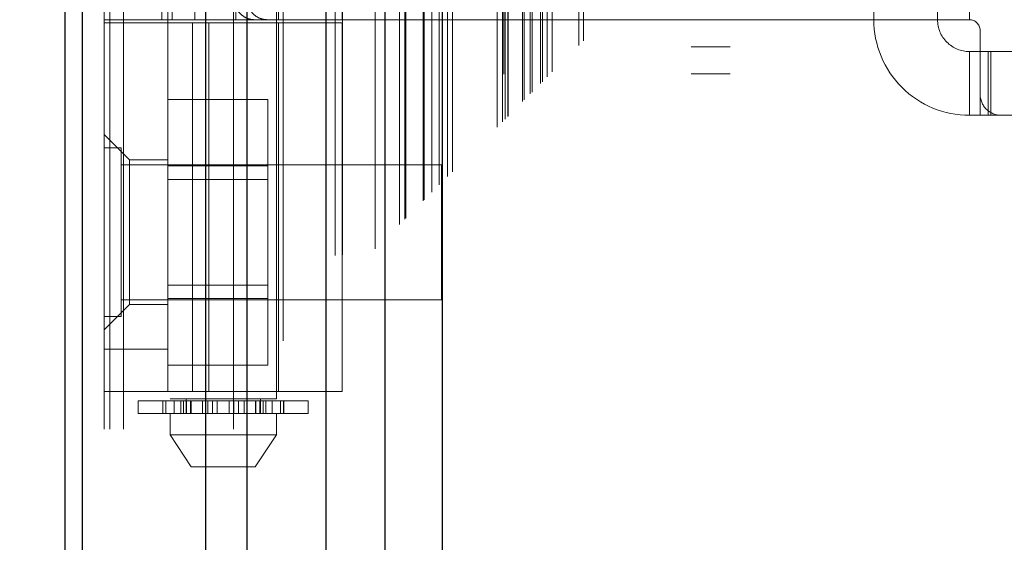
# Model space of a CAD drawing. Header units: inches. Extents: x 0.2 to 10.8, y 0.2 to 8.2.
# Tile 97 of 171: x 3.0131 to 3.1043, y 5.0309 to 5.0793. Entities that reach past the tile are written whole.
import ezdxf

# ---------------------------------------------------------------- set-up
doc = ezdxf.new("R2010")
doc.units = ezdxf.units.IN
doc.header["$MEASUREMENT"] = 0
doc.linetypes.add('HIDDEN', pattern=[0.07500000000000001, 0.05, -0.025])
doc.layers.add('DIMENSIONS', color=140, linetype='Continuous')
doc.layers.add('SLD-0', color=179, linetype='Continuous')
doc.styles.add('SLDTEXTSTYLE0', font='TXT', dxfattribs={"width": 0.7})
doc.dimstyles.new('SLDDIMSTYLE0', dxfattribs={"dimtxt": 0.0849609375, "dimasz": 0.13, "dimexe": 0, "dimexo": 0.0625, "dimgap": 0.021240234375, "dimtad": 0, "dimtih": 1, "dimtoh": 1, "dimlfac": 20, "dimrnd": 1e-09, "dimzin": 12, "dimdsep": 46, "dimtxsty": 'SLDTEXTSTYLE0', "dimsah": 1, "dimcen": 0.09, "dimadec": 0, "dimazin": 3, "dimtfac": 1, "dimtofl": 0, "dimtmove": 0, "dimatfit": 3, "dimfxl": 0, "dimfrac": 2, "dimtolj": 1, "dimtzin": 12, "dimarcsym": 0})

# ---------------------------------------------------------------- blocks, each defined once
blk = doc.blocks.new('_D')
at = {"layer": 'DIMENSIONS'}
for p, q in [((3.139959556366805, 5.269157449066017), (2.582601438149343, 5.269157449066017)), ((2.707601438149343, 5.269157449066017), (2.707601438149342, 4.38519151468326)), ((2.510687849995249, 4.231140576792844), (2.482157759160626, 4.231140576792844)), ((2.482157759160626, 4.231140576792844), (2.482157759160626, 4.096109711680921)), ((2.904515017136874, 4.231140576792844), (2.933045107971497, 4.231140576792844)), ((2.933045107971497, 4.231140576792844), (2.933045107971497, 4.096109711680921)), ((2.482157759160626, 4.096109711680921), (2.510687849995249, 4.096109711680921)), ((2.933045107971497, 4.096109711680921), (2.904515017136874, 4.096109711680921)), ((2.707601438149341, 3.174990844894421), (2.707601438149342, 4.077089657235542)), ((3.139959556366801, 3.174990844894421), (2.582601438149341, 3.174990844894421))]:
    blk.add_line(p, q, dxfattribs=at)
for points in [[(2.707601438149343, 5.269157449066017), (2.687601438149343, 5.139157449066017), (2.727601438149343, 5.139157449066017)], [(2.707601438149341, 3.174990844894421), (2.727601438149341, 3.304990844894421), (2.687601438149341, 3.304990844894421)]]:
    blk.add_solid(points, dxfattribs=at)
at = {"layer": 'DIMENSIONS', "char_height": 0.08333333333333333, "attachment_point": 1, "style": 'SLDTEXTSTYLE0'}
for s, insert in [('41.88', (2.546027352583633, 4.357582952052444)), ('1063.8', (2.510687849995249, 4.203532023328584))]:
    blk.add_mtext(s, dxfattribs=dict(at, insert=insert))

msp = doc.modelspace()

# ---------------------------------------------------------------- linework, layer by layer
at = {"layer": 'SLD-0', "linetype": 'HIDDEN', "lineweight": 18}
for p, q in [((3.022721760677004, 3.041320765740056), (3.022721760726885, 5.772552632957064)), ((3.020921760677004, 3.041320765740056), (3.020921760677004, 5.408818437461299)), ((3.021448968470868, 3.041320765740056), (3.021448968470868, 5.408110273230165)), ((3.022721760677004, 3.041320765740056), (3.022721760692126, 5.407511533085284)), ((3.032894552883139, 3.041320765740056), (3.032894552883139, 5.402726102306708)), ((3.034167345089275, 3.041320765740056), (3.034167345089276, 5.402570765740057)), ((3.036948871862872, 5.395185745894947), (3.036948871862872, 3.048966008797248)), ((3.037503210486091, 3.049509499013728), (3.037503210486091, 5.394638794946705)), ((3.045004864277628, 5.38715657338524), (3.045004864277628, 3.056991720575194)), ((3.042305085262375, 3.057407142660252), (3.042305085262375, 5.386741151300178)), ((3.042985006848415, 3.057471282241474), (3.042985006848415, 5.386677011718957)), ((3.046026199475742, 3.058032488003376), (3.046026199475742, 5.386115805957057)), ((3.04656925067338, 5.38557242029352), (3.04656925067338, 3.058574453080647)), ((3.048276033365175, 3.060282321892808), (3.048276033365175, 5.383865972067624)), ((3.048764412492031, 3.060770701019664), (3.048764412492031, 5.383377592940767)), ((3.048854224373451, 3.060860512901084), (3.048854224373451, 5.383287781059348)), ((3.049098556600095, 5.383050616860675), (3.049098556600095, 3.061107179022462)), ((3.05045558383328, 5.381705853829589), (3.050455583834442, 3.062442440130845)), ((3.050474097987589, 3.062479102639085), (3.050474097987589, 5.381670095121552)), ((3.050554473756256, 3.062560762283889), (3.050554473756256, 5.381587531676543)), ((3.051271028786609, 3.06328400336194), (3.051271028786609, 5.380859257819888)), ((3.051945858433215, 3.063952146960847), (3.051945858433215, 5.380196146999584)), ((3.052228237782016, 5.379938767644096), (3.052228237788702, 3.064209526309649)), ((3.052727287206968, 3.064733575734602), (3.052727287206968, 5.37941471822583)), ((3.053165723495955, 3.065172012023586), (3.053165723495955, 5.378976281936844)), ((3.057296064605, 3.069302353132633), (3.057296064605, 5.374845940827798)), ((3.057796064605, 3.069802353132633), (3.057796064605, 5.3743459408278)), ((3.058046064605, 5.374095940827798), (3.058046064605, 3.070052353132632)), ((3.058046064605, 3.070052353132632), (3.058046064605, 5.374095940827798)), ((3.058296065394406, 3.070302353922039), (3.058296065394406, 5.373845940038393)), ((3.058324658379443, 3.070312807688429), (3.058324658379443, 5.37382046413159)), ((3.059671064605, 3.071677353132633), (3.059671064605, 5.372470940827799)), ((3.059671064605, 3.071677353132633), (3.059671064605, 5.372470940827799)), ((3.059815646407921, 3.071821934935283), (3.059815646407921, 5.372326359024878)), ((3.060373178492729, 3.072379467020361), (3.060373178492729, 5.371768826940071)), ((3.060546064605, 3.072552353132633), (3.060546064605, 5.371595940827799)), ((3.061519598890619, 3.073515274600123), (3.061519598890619, 5.370633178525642)), ((3.061943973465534, 3.073950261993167), (3.061943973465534, 5.370198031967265)), ((3.062407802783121, 3.074414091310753), (3.062407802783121, 5.369734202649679)), ((3.064862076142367, 3.076868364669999), (3.064862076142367, 5.367279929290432)), ((3.065299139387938, 3.077308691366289), (3.065299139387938, 5.366853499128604)), ((3.073471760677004, 3.090770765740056), (3.073471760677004, 5.353320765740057)), ((3.073471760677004, 3.090770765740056), (3.073471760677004, 5.353320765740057)), ((3.075271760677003, 3.090770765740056), (3.075271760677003, 5.353320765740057)), ((3.078871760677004, 3.090770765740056), (3.078871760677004, 5.353320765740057)), ((3.057909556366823, 3.113599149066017), (3.057909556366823, 5.330549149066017)), ((3.061509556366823, 3.113599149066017), (3.061509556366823, 5.330549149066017)), ((3.063309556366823, 3.113599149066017), (3.063309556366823, 5.330549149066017)), ((3.063309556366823, 3.113599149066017), (3.063309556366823, 5.330549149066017)), ((3.027024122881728, 5.191783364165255), (3.027024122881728, 5.044145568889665)), ((3.036866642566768, 5.044145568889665), (3.036866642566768, 5.191783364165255)), ((3.02626654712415, 5.157995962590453), (3.02626654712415, 5.079255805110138)), ((3.026827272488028, 5.157995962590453), (3.026827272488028, 5.079255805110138)), ((3.027220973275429, 5.157995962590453), (3.027220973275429, 5.079255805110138)), ((3.029308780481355, 5.157995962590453), (3.029308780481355, 5.079255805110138)), ((3.033126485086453, 5.157995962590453), (3.033126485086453, 5.079255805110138)), ((3.037063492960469, 5.079255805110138), (3.037063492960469, 5.157995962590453)), ((3.042969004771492, 5.079255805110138), (3.042969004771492, 5.157995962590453)), ((3.092181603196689, 5.157995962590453), (3.092181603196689, 5.079255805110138)), ((3.098087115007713, 5.157995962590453), (3.098087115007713, 5.079255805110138)), ((3.101039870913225, 5.157995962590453), (3.101039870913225, 5.079255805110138)), ((3.101039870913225, 5.157995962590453), (3.101039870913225, 5.079255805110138)), ((3.027220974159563, 5.097259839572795), (3.027220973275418, 5.079255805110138)), ((3.098087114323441, 5.097259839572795), (3.098087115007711, 5.079255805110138)), ((3.033126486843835, 5.09683342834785), (3.033126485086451, 5.079255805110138)), ((3.092181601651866, 5.09683342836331), (3.09218160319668, 5.079255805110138)), ((3.042969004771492, 5.079255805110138), (3.020921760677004, 5.079255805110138)), ((3.020921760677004, 5.078960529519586), (3.042969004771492, 5.078960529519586)), ((3.026827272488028, 5.079255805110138), (3.026827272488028, 5.078960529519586)), ((3.026827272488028, 5.0448069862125), (3.026827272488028, 5.078960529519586)), ((3.02909225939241, 5.0448069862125), (3.02909225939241, 5.078960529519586)), ((3.03062071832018, 5.078960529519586), (3.03062071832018, 5.0448069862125)), ((3.037063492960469, 5.0448069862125), (3.037063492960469, 5.078960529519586)), ((3.092181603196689, 5.079255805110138), (3.042969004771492, 5.079255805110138)), ((3.042969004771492, 5.0448069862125), (3.042969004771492, 5.078960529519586)), ((3.101039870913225, 5.079255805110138), (3.092181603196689, 5.079255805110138)), ((3.102024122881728, 5.078271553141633), (3.102024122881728, 5.07236604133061)), ((3.075271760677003, 5.076745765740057), (3.078871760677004, 5.076745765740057)), ((3.101039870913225, 5.076303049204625), (3.101039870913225, 5.070397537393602)), ((3.101039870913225, 5.076303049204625), (3.102024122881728, 5.076303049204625)), ((3.102024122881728, 5.076303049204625), (3.103008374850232, 5.076303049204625)), ((3.102785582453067, 5.070397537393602), (3.102785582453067, 5.076303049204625)), ((3.103008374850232, 5.070397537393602), (3.103008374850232, 5.076303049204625)), ((3.131354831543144, 5.076303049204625), (3.103008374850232, 5.076303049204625)), ((3.075271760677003, 5.074245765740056), (3.078871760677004, 5.074245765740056)), ((3.026827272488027, 5.071868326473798), (3.036077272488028, 5.071868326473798)), ((3.036077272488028, 5.065719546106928), (3.036077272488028, 5.071868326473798)), ((3.102024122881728, 5.070397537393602), (3.102024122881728, 5.07236604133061)), ((3.102024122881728, 5.070397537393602), (3.101039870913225, 5.070397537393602)), ((3.103008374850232, 5.070397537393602), (3.102024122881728, 5.070397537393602)), ((3.103992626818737, 5.070397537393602), (3.103008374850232, 5.070397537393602)), ((3.103992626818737, 5.070397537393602), (3.13037057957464, 5.070397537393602)), ((3.023283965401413, 5.066263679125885), (3.020921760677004, 5.068625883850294)), ((3.022484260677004, 5.067383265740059), (3.020921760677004, 5.067383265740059)), ((3.022484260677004, 5.051758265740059), (3.022484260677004, 5.067383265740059)), ((3.023283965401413, 5.066263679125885), (3.023283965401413, 5.059570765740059)), ((3.026827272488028, 5.066263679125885), (3.023283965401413, 5.066263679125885)), ((3.052171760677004, 5.065820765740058), (3.022484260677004, 5.065820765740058)), ((3.026827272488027, 5.065719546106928), (3.036077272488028, 5.065719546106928)), ((3.036077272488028, 5.053421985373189), (3.036077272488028, 5.065719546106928)), ((3.052171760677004, 5.053320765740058), (3.052171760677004, 5.065820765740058)), ((3.036077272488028, 5.064468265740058), (3.026827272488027, 5.064468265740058)), ((3.023283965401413, 5.059570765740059), (3.023283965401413, 5.052877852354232)), ((3.026827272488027, 5.054673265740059), (3.036077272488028, 5.054673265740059)), ((3.022484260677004, 5.053320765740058), (3.052171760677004, 5.053320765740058)), ((3.026827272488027, 5.053421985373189), (3.036077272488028, 5.053421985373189)), ((3.036077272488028, 5.047273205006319), (3.036077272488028, 5.053421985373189)), ((3.020921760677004, 5.050515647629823), (3.023283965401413, 5.052877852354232)), ((3.023283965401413, 5.052877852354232), (3.026827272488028, 5.052877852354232)), ((3.020921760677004, 5.051758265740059), (3.022484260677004, 5.051758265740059)), ((3.026827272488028, 5.048743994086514), (3.020921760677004, 5.048743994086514)), ((3.026827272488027, 5.047273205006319), (3.036077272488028, 5.047273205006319)), ((3.042969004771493, 5.0448069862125), (3.020921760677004, 5.0448069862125)), ((3.036866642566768, 5.044145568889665), (3.027024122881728, 5.044145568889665)), ((3.028500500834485, 5.044145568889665), (3.028500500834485, 5.04276761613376)), ((3.035390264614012, 5.04276761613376), (3.035390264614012, 5.044145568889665)), ((3.024071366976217, 5.043948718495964), (3.027399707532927, 5.043948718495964)), ((3.024071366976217, 5.043948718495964), (3.024071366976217, 5.04276761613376)), ((3.026343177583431, 5.043948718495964), (3.026343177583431, 5.04276761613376)), ((3.026364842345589, 5.04276761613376), (3.026364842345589, 5.043948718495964)), ((3.026634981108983, 5.043948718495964), (3.026634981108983, 5.04276761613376)), ((3.027399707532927, 5.043948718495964), (3.027399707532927, 5.04276761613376)), ((3.027399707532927, 5.043948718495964), (3.028011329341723, 5.043948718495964)), ((3.028011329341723, 5.04276761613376), (3.028011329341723, 5.043948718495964)), ((3.028011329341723, 5.043948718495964), (3.028959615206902, 5.043948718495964)), ((3.028257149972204, 5.04276761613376), (3.028257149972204, 5.043948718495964)), ((3.028500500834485, 5.043948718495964), (3.028500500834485, 5.04276761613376)), ((3.028543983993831, 5.043948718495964), (3.028543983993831, 5.04276761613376)), ((3.028548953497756, 5.04276761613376), (3.028548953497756, 5.043948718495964)), ((3.028920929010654, 5.04276761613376), (3.028920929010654, 5.043948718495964)), ((3.028959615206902, 5.043948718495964), (3.028959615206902, 5.04276761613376)), ((3.028959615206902, 5.043948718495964), (3.028968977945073, 5.043948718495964)), ((3.028959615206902, 5.043948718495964), (3.030013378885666, 5.043948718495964)), ((3.028968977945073, 5.04276761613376), (3.028968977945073, 5.043948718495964)), ((3.030013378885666, 5.043948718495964), (3.030013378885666, 5.04276761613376)), ((3.030013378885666, 5.043948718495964), (3.030522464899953, 5.043948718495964)), ((3.030522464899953, 5.04276761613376), (3.030522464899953, 5.043948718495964)), ((3.030522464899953, 5.043948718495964), (3.030957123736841, 5.043948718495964)), ((3.030957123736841, 5.043948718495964), (3.030957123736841, 5.04276761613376)), ((3.030957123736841, 5.043948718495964), (3.03139976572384, 5.043948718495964)), ((3.03139976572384, 5.04276761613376), (3.03139976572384, 5.043948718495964)), ((3.03139976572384, 5.043948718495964), (3.032490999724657, 5.043948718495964)), ((3.032490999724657, 5.043948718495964), (3.032490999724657, 5.04276761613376)), ((3.032490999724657, 5.043948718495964), (3.032933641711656, 5.043948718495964)), ((3.032933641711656, 5.04276761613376), (3.032933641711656, 5.043948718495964)), ((3.032933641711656, 5.043948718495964), (3.033368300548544, 5.043948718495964)), ((3.033368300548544, 5.043948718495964), (3.033368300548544, 5.04276761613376)), ((3.033368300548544, 5.043948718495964), (3.033877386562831, 5.043948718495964)), ((3.033877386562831, 5.04276761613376), (3.033877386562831, 5.043948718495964)), ((3.033877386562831, 5.043948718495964), (3.034921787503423, 5.043948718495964)), ((3.034921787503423, 5.043948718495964), (3.034931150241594, 5.043948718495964)), ((3.034921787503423, 5.043948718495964), (3.034921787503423, 5.04276761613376)), ((3.034931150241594, 5.04276761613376), (3.034931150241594, 5.043948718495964)), ((3.034931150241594, 5.043948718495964), (3.035879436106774, 5.043948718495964)), ((3.034969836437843, 5.043948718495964), (3.034969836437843, 5.04276761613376)), ((3.03534181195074, 5.043948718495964), (3.03534181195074, 5.04276761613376)), ((3.035346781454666, 5.04276761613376), (3.035346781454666, 5.043948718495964)), ((3.035390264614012, 5.04276761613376), (3.035390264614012, 5.043948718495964)), ((3.035633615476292, 5.043948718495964), (3.035633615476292, 5.04276761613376)), ((3.035879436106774, 5.043948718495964), (3.035879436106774, 5.04276761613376)), ((3.035879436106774, 5.043948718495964), (3.036491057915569, 5.043948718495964)), ((3.036491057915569, 5.04276761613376), (3.036491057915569, 5.043948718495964)), ((3.036491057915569, 5.043948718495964), (3.03981939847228, 5.043948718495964)), ((3.037255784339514, 5.04276761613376), (3.037255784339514, 5.043948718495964)), ((3.037525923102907, 5.043948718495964), (3.037525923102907, 5.04276761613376)), ((3.037547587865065, 5.04276761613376), (3.037547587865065, 5.043948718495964)), ((3.03981939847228, 5.04276761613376), (3.03981939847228, 5.043948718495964)), ((3.027399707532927, 5.04276761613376), (3.024071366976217, 5.04276761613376)), ((3.027024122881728, 5.04276761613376), (3.027024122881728, 5.040799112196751)), ((3.028011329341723, 5.04276761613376), (3.027399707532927, 5.04276761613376)), ((3.028587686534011, 5.04276761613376), (3.028011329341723, 5.04276761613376)), ((3.028587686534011, 5.04276761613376), (3.035303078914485, 5.04276761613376)), ((3.035879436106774, 5.04276761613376), (3.035303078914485, 5.04276761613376)), ((3.036491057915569, 5.04276761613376), (3.035879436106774, 5.04276761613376)), ((3.03981939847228, 5.04276761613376), (3.036491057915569, 5.04276761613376)), ((3.036866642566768, 5.040799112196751), (3.036866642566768, 5.04276761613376)), ((3.027024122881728, 5.040799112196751), (3.036866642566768, 5.040799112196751)), ((3.027024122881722, 5.040799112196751), (3.02899262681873, 5.037846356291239)), ((3.034898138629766, 5.037846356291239), (3.036866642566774, 5.040799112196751)), ((3.028992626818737, 5.037846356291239), (3.03489813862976, 5.037846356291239))]:
    msp.add_line(p, q, dxfattribs=at)
at = {"layer": 'SLD-0', "linetype": 'Continuous', "lineweight": 25}
for p, q in [((3.017321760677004, 3.041320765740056), (3.017321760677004, 5.408818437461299)), ((3.018903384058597, 3.041320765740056), (3.018903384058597, 5.408110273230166)), ((3.030348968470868, 3.041320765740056), (3.030348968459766, 5.402726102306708)), ((3.034167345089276, 3.041320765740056), (3.034167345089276, 5.402570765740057)), ((3.041459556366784, 5.387156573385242), (3.041459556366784, 3.056991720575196)), ((3.046910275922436, 5.381705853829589), (3.046910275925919, 3.062442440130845)), ((3.052228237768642, 5.379938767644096), (3.052228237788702, 3.064209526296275))]:
    msp.add_line(p, q, dxfattribs=at)
at = {"layer": 'SLD-0', "linetype": 'HIDDEN', "lineweight": 18, "flags": 128}
msp.add_lwpolyline([(3.057923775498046, 5.374209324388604), (3.057924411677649, 4.19770549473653), (3.057923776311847, 3.069948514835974)], dxfattribs=at)
at = {"layer": 'SLD-0', "linetype": 'HIDDEN', "lineweight": 18}
for centre, radius, start, end in [((3.101039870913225, 5.079255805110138), 0.00885826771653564, 180, 270.0000000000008), ((3.101039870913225, 5.079255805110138), 0.002952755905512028, 180, 270.0000000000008), ((3.101039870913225, 5.078271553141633), 0.0009842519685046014, 0, 90), ((3.103992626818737, 5.07236604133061), 0.001968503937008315, 180, 270.0000000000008)]:
    msp.add_arc(centre, radius, start, end, dxfattribs=at)
for points, knots in [([(3.061327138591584, 3.073338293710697), (3.061325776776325, 3.076419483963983), (3.061322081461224, 3.084780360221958), (3.061322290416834, 3.09885381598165), (3.061323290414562, 3.115486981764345), (3.061323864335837, 3.132338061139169), (3.061323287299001, 3.158673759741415), (3.061323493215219, 3.194585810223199), (3.061323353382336, 3.279357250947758), (3.061323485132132, 3.445995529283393), (3.061323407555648, 3.77074517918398), (3.061323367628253, 4.266239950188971), (3.061323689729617, 4.720946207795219), (3.061323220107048, 5.058596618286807), (3.061323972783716, 5.181666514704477), (3.061323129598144, 5.258897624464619), (3.061324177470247, 5.290586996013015), (3.061322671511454, 5.316676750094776), (3.061322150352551, 5.336715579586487), (3.061324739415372, 5.349750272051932), (3.061330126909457, 5.3609321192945), (3.061337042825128, 5.367728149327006), (3.061340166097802, 5.37079728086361)], [0, 0, 0, 0, 0.004023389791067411, 0.01091755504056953, 0.01837698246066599, 0.02574281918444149, 0.03292153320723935, 0.05276588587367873, 0.07263643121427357, 0.1436152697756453, 0.2703605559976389, 0.4966914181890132, 0.790627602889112, 0.8641116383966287, 0.9375920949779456, 0.9513310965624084, 0.9649592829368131, 0.978971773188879, 0.985398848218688, 0.9911257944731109, 0.9959923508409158, 1, 1, 1, 1]), ([(3.032950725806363, 5.081224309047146), (3.032950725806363, 5.080960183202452), (3.033002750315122, 5.08070079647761), (3.033201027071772, 5.080218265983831), (3.033347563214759, 5.079997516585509), (3.033703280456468, 5.079634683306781), (3.033915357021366, 5.079490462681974), (3.034354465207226, 5.079302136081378), (3.034584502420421, 5.079255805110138), (3.034803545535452, 5.079255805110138)], [0, 0, 0, 0, 0.25, 0.25, 0.5, 0.5, 0.75, 0.75, 1, 1, 1, 1]), ([(3.036006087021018, 5.079255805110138), (3.035763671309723, 5.079255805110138), (3.035522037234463, 5.07930575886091), (3.035065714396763, 5.079501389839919), (3.034853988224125, 5.079646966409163), (3.034499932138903, 5.08000983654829), (3.03435578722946, 5.08022970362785), (3.034162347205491, 5.08070438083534), (3.034110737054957, 5.080963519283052), (3.034110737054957, 5.081224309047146)], [0, 0, 0, 0, 0.25, 0.25, 0.5, 0.5, 0.75, 0.75, 1, 1, 1, 1])]:
    msp.add_open_spline(points, degree=3, knots=knots, dxfattribs=at)

# ---------------------------------------------------------------- dimensions: what is measured, and where the dimension line sits
at = {"layer": 'DIMENSIONS'}
dim = msp.add_linear_dim(base=(2.707601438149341, 3.174990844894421), p1=(3.189959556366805, 5.269157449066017), p2=(3.189959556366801, 3.174990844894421), angle=90.0000000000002, dimstyle='SLDDIMSTYLE0', dxfattribs=at)
dim.commit()
dim.dimension.update_dxf_attribs({"geometry": '_D', "text_midpoint": (2.707601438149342, 4.231140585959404), "dimtype": 160})

doc.saveas('drawing.dxf')
